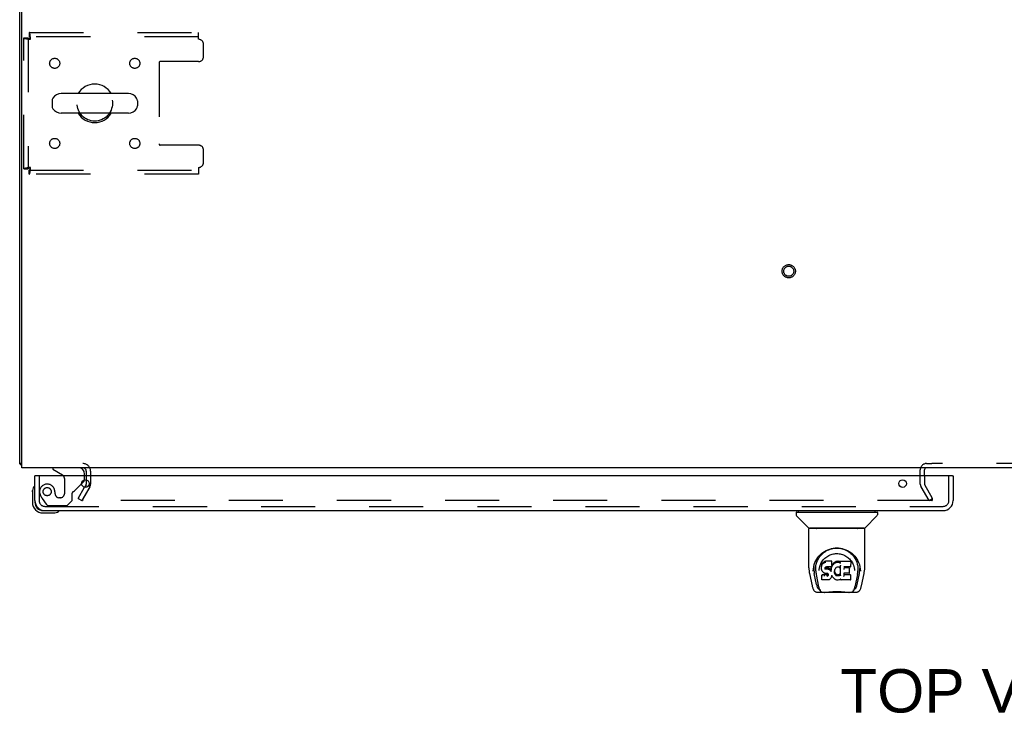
# Model space of a CAD drawing. Header units: inches. Extents: x 0 to 243, y 0 to 157.
# Tile 28 of 37: x 59 to 83, y 125 to 143. Entities that reach past the tile are written whole.
import ezdxf

# ---------------------------------------------------------------- set-up
doc = ezdxf.new("R2010")
doc.units = ezdxf.units.IN
doc.header["$LTSCALE"] = 13.357143
doc.header["$MEASUREMENT"] = 0
doc.linetypes.add('HIDDEN', pattern=[0.2, 0.1, -0.1])
doc.layers.get('0').update_dxf_attribs({"linetype": 'CONTINUOUS'})
for name, color, linetype in [('DEFAULT_2', 8, 'HIDDEN'), ('DIMENSIONS', 7, 'CONTINUOUS'), ('LEFTHAND_DOOR_ASSEMBLY', 7, 'CONTINUOUS')]:
    doc.layers.add(name, color=color, linetype=linetype)
doc.styles.get("Standard").update_dxf_attribs({"font": 'arial.ttf'})

msp = doc.modelspace()

# ---------------------------------------------------------------- linework, layer by layer
at = {"color": 7, "linetype": 'Continuous'}
for p, q in [((58.57, 131.518), (58.57, 149.406)), ((61.204, 140.759), (59.541, 140.759)), ((59.318, 140.581), (59.318, 140.454)), ((61.426, 140.581), (61.426, 140.454)), ((61.204, 140.276), (59.541, 140.276)), ((58.57, 131.622), (58.518, 131.622)), ((106.466, 131.518), (58.57, 131.518)), ((80.872, 131.314), (80.872, 131.466))]:
    msp.add_line(p, q, dxfattribs=at)
at = {"color": 3, "linetype": 'Continuous'}
for p, q in [((58.518, 131.622), (58.518, 149.351)), ((60.164, 131.433), (60.164, 131.314)), ((60.164, 131.217), (60.164, 131.113)), ((60.16, 131.097), (60.123, 131.034))]:
    msp.add_line(p, q, dxfattribs=at)
for points in [[(58.535, 131.605), (58.534, 131.606), (58.532, 131.606), (58.531, 131.607), (58.53, 131.608), (58.529, 131.608), (58.528, 131.609), (58.527, 131.61), (58.526, 131.61), (58.525, 131.611), (58.524, 131.611), (58.523, 131.612), (58.523, 131.612), (58.522, 131.613), (58.522, 131.614), (58.521, 131.614), (58.521, 131.615), (58.52, 131.615), (58.52, 131.616), (58.52, 131.616), (58.519, 131.616), (58.519, 131.617), (58.519, 131.617), (58.519, 131.618), (58.519, 131.618), (58.518, 131.619), (58.518, 131.619), (58.518, 131.62), (58.518, 131.62), (58.518, 131.621), (58.518, 131.621), (58.518, 131.622)], [(58.559, 131.59), (58.558, 131.59), (58.558, 131.591), (58.557, 131.591), (58.556, 131.592), (58.556, 131.593), (58.555, 131.593), (58.554, 131.594), (58.553, 131.595), (58.552, 131.595), (58.551, 131.596), (58.55, 131.597), (58.549, 131.598), (58.548, 131.598), (58.546, 131.599), (58.545, 131.6), (58.543, 131.601), (58.542, 131.602), (58.535, 131.605)]]:
    msp.add_lwpolyline(points, dxfattribs=at)
at = {"color": 7, "linetype": 'Continuous'}
for centre, radius, start, end in [((60.372, 140.518), 0.475, 30.5571, 149.4429), ((59.443, 140.581), 0.125, 146.8152, 180), ((59.541, 140.518), 0.241, 90, 146.8152), ((61.204, 140.518), 0.241, 33.1848, 90), ((61.301, 140.581), 0.125, 0, 33.1848), ((59.443, 140.454), 0.125, 180, 213.1848), ((59.541, 140.518), 0.241, 213.1848, 270), ((61.204, 140.518), 0.241, 270, 326.8152), ((61.301, 140.454), 0.125, 326.8152, 360), ((60.372, 140.518), 0.475, 210.5571, 329.4429), ((80.922, 131.468), 0.05, 170.026, 180), ((80.922, 131.468), 0.05, 90, 128.6886)]:
    msp.add_arc(centre, radius, start, end, dxfattribs=at)
at = {"color": 3, "linetype": 'Continuous'}
for centre, radius, start, end in [((58.685, 131.684), 0.167, 210.0035, 225), ((58.707, 131.707), 0.189, 218.2806, 222.9822), ((60.079, 131.433), 0.085, 0, 90), ((80.922, 131.468), 0.05, 128.6886, 170.026), ((60.131, 131.113), 0.033, 330, 360)]:
    msp.add_arc(centre, radius, start, end, dxfattribs=at)
at = {"layer": 'DEFAULT_2', "color": 8, "linetype": 'HIDDEN'}
for p, q in [((58.622, 138.902), (58.622, 142.134)), ((58.622, 142.134), (58.726, 142.134)), ((58.726, 142.134), (58.726, 138.902)), ((58.756, 142.268), (58.756, 142.164)), ((58.756, 142.268), (62.935, 142.268)), ((62.935, 142.164), (58.756, 142.164)), ((62.935, 142.101), (62.935, 142.268)), ((63.06, 141.674), (63.06, 141.976)), ((61.96, 141.519), (61.96, 139.516)), ((62.935, 141.549), (61.99, 141.549)), ((62.935, 139.486), (61.99, 139.486)), ((63.06, 139.06), (63.06, 139.361)), ((58.622, 138.902), (58.726, 138.902)), ((62.935, 138.935), (62.935, 138.768)), ((58.756, 138.768), (58.756, 138.872)), ((58.756, 138.872), (62.935, 138.872)), ((62.935, 138.768), (58.756, 138.768)), ((80.922, 131.622), (81.049, 131.622)), ((83.988, 131.622), (81.049, 131.622)), ((60.268, 131.433), (60.268, 131.113)), ((80.768, 131.113), (80.768, 131.468)), ((80.872, 131.466), (80.872, 131.468)), ((60.164, 131.314), (60.164, 131.217)), ((80.872, 131.314), (80.872, 131.113)), ((59.964, 130.757), (60.123, 131.034)), ((60.25, 131.045), (60.054, 130.705)), ((60.25, 131.045), (60.068, 130.73)), ((80.983, 130.705), (80.786, 131.045)), ((81.073, 130.757), (80.876, 131.097)), ((59.964, 130.757), (60.054, 130.705)), ((60.086, 130.705), (60.079, 130.706)), ((81.05, 130.705), (60.086, 130.705)), ((80.983, 130.705), (81.073, 130.757)), ((81.065, 130.77), (81.065, 130.718)), ((81.065, 130.77), (81.065, 130.718))]:
    msp.add_line(p, q, dxfattribs=at)
for points in [[(58.622, 142.134), (58.623, 142.131), (58.626, 142.129), (58.631, 142.127), (58.639, 142.124), (58.648, 142.122), (58.659, 142.12), (58.671, 142.117), (58.685, 142.115), (58.7, 142.112), (58.717, 142.11), (58.734, 142.108), (58.752, 142.105), (58.77, 142.103), (58.789, 142.101)], [(58.726, 142.134), (58.726, 142.131), (58.728, 142.129), (58.73, 142.127), (58.732, 142.124), (58.736, 142.122), (58.74, 142.12), (58.745, 142.117), (58.75, 142.115), (58.756, 142.112), (58.762, 142.11), (58.768, 142.108), (58.775, 142.105), (58.782, 142.103), (58.789, 142.101)], [(58.789, 142.101), (58.787, 142.119), (58.784, 142.138), (58.782, 142.156), (58.78, 142.173), (58.777, 142.19), (58.775, 142.205), (58.773, 142.219), (58.77, 142.231), (58.768, 142.242), (58.766, 142.251), (58.763, 142.258), (58.761, 142.263), (58.758, 142.267), (58.756, 142.268)], [(58.789, 142.101), (58.787, 142.108), (58.784, 142.115), (58.782, 142.121), (58.78, 142.128), (58.777, 142.134), (58.775, 142.14), (58.773, 142.145), (58.77, 142.15), (58.768, 142.154), (58.766, 142.157), (58.763, 142.16), (58.761, 142.162), (58.758, 142.163), (58.756, 142.164)], [(58.789, 138.935), (58.77, 138.932), (58.752, 138.93), (58.734, 138.928), (58.717, 138.925), (58.7, 138.923), (58.685, 138.921), (58.671, 138.918), (58.659, 138.916), (58.648, 138.913), (58.639, 138.911), (58.631, 138.909), (58.626, 138.906), (58.623, 138.904), (58.622, 138.902)], [(58.789, 138.935), (58.782, 138.932), (58.775, 138.93), (58.768, 138.928), (58.762, 138.925), (58.756, 138.923), (58.75, 138.921), (58.745, 138.918), (58.74, 138.916), (58.736, 138.913), (58.732, 138.911), (58.73, 138.909), (58.728, 138.906), (58.726, 138.904), (58.726, 138.902)], [(58.756, 138.768), (58.758, 138.769), (58.761, 138.772), (58.763, 138.777), (58.766, 138.784), (58.768, 138.793), (58.77, 138.804), (58.773, 138.817), (58.775, 138.831), (58.777, 138.846), (58.78, 138.862), (58.782, 138.88), (58.784, 138.897), (58.787, 138.916), (58.789, 138.935)], [(58.756, 138.872), (58.758, 138.872), (58.761, 138.873), (58.763, 138.875), (58.766, 138.878), (58.768, 138.881), (58.77, 138.885), (58.773, 138.89), (58.775, 138.895), (58.777, 138.901), (58.78, 138.907), (58.782, 138.914), (58.784, 138.921), (58.787, 138.928), (58.789, 138.935)], [(60.068, 130.73), (60.066, 130.724), (60.066, 130.722)], [(60.066, 130.722), (60.066, 130.719), (60.069, 130.713), (60.073, 130.709), (60.079, 130.706)], [(81.065, 130.718), (81.064, 130.715), (81.062, 130.711), (81.059, 130.708), (81.055, 130.706), (81.05, 130.705)], [(81.055, 130.706), (81.059, 130.708), (81.062, 130.711), (81.064, 130.715), (81.065, 130.718)], [(81.063, 130.724), (81.065, 130.72), (81.065, 130.718)], [(81.065, 130.718), (81.064, 130.72), (81.063, 130.724)]]:
    msp.add_lwpolyline(points, dxfattribs=at)
for centre, radius in [((59.383, 141.507), 0.125), ((61.362, 141.507), 0.125), ((60.372, 140.518), 0.438), ((59.383, 139.528), 0.125), ((61.362, 139.528), 0.125), ((77.518, 136.372), 0.164), ((77.518, 136.372), 0.124)]:
    msp.add_circle(centre, radius, dxfattribs=at)
for centre, radius, start, end in [((62.935, 141.976), 0.125, 0, 90), ((62.935, 141.674), 0.125, 270, 360), ((61.99, 141.519), 0.03, 90, 180), ((61.99, 139.516), 0.03, 180, 270), ((62.935, 139.361), 0.125, 0, 90), ((62.935, 139.06), 0.125, 270, 360), ((60.079, 131.433), 0.189, 0, 90), ((80.922, 131.468), 0.154, 90, 180), ((60.131, 131.113), 0.137, 330, 360), ((80.905, 131.113), 0.137, 180, 210), ((80.905, 131.113), 0.033, 180, 210)]:
    msp.add_arc(centre, radius, start, end, dxfattribs=at)
at = {"layer": 'LEFTHAND_DOOR_ASSEMBLY', "color": 7, "linetype": 'Continuous'}
for p, q in [((59.335, 131.518), (59.335, 131.479)), ((59.335, 131.479), (59.573, 131.341)), ((60.122, 131.314), (60.122, 131.361)), ((58.913, 131.314), (58.893, 131.314)), ((60.049, 131.124), (60.093, 131.167)), ((81.561, 131.314), (81.581, 131.314)), ((58.833, 130.919), (58.836, 130.957)), ((58.833, 130.919), (58.833, 130.663)), ((58.893, 130.706), (58.893, 130.663)), ((59.096, 130.46), (59.14, 130.46)), ((59.096, 130.4), (59.352, 130.4)), ((77.702, 130.412), (77.702, 130.358)), ((77.71, 130.42), (79.702, 130.42)), ((77.761, 130.42), (77.761, 130.46)), ((79.65, 130.42), (79.65, 130.46)), ((79.71, 130.412), (79.71, 130.358)), ((78.008, 130.035), (77.713, 130.33)), ((79.403, 130.035), (79.698, 130.33)), ((78.017, 129.047), (78.017, 130.011)), ((79.387, 130.019), (78.024, 130.019)), ((79.382, 130.027), (78.029, 130.027)), ((78.088, 130.022), (78.088, 130.021)), ((78.091, 130.027), (78.089, 130.023)), ((78.089, 130.023), (78.089, 130.023)), ((79.323, 130.023), (79.32, 130.027)), ((79.323, 130.023), (79.323, 130.023)), ((79.324, 130.021), (79.323, 130.021)), ((79.395, 129.047), (79.395, 130.011)), ((78.36, 129.171), (78.345, 129.15)), ((78.37, 129.181), (78.36, 129.171)), ((78.36, 129.136), (78.36, 129.171)), ((78.381, 129.189), (78.37, 129.181)), ((78.37, 129.145), (78.37, 129.181)), ((78.404, 129.199), (78.381, 129.189)), ((78.381, 129.152), (78.381, 129.189)), ((78.429, 129.207), (78.404, 129.199)), ((78.404, 129.163), (78.404, 129.199)), ((78.582, 129.207), (78.429, 129.207)), ((78.43, 129.171), (78.429, 129.207)), ((78.43, 129.171), (78.43, 129.169)), ((78.584, 129.153), (78.582, 129.207)), ((78.582, 129.173), (78.582, 129.207)), ((78.641, 129.174), (78.624, 129.158)), ((78.661, 129.188), (78.641, 129.174)), ((78.642, 129.138), (78.641, 129.174)), ((78.684, 129.198), (78.661, 129.188)), ((78.661, 129.152), (78.661, 129.188)), ((78.707, 129.204), (78.684, 129.198)), ((78.684, 129.162), (78.684, 129.198)), ((78.731, 129.206), (78.707, 129.204)), ((78.707, 129.167), (78.707, 129.204)), ((78.731, 129.206), (78.755, 129.206)), ((78.731, 129.169), (78.731, 129.206)), ((78.731, 129.168), (78.731, 129.169)), ((78.754, 129.167), (78.755, 129.169)), ((78.768, 129.204), (78.755, 129.206)), ((78.755, 129.169), (78.755, 129.206)), ((78.767, 129.167), (78.768, 129.204)), ((78.78, 129.199), (78.768, 129.204)), ((78.792, 129.191), (78.78, 129.199)), ((78.78, 129.163), (78.78, 129.199)), ((79.041, 129.205), (78.792, 129.205)), ((78.793, 129.171), (78.792, 129.205)), ((78.793, 129.156), (78.793, 129.169)), ((79.055, 129.08), (79.057, 129.189)), ((78.124, 128.963), (78.127, 129.02)), ((78.124, 128.964), (78.124, 128.963)), ((78.127, 129.02), (78.136, 129.074)), ((78.138, 129.081), (78.137, 129.026)), ((78.185, 128.973), (78.187, 128.948)), ((78.27, 128.977), (78.27, 128.976)), ((78.33, 129.1), (78.329, 129.075)), ((78.329, 129.041), (78.329, 129.075)), ((78.329, 129.041), (78.329, 129.041)), ((78.33, 129.016), (78.329, 129.041)), ((78.335, 129.125), (78.33, 129.1)), ((78.331, 129.065), (78.33, 129.1)), ((78.33, 129.016), (78.331, 129.016)), ((78.335, 128.991), (78.331, 129.016)), ((78.345, 129.15), (78.335, 129.125)), ((78.336, 129.09), (78.335, 129.125)), ((78.344, 128.967), (78.335, 128.991)), ((78.335, 128.991), (78.335, 128.991)), ((78.358, 128.946), (78.344, 128.967)), ((78.344, 128.967), (78.344, 128.967)), ((78.345, 129.114), (78.345, 129.15)), ((78.376, 128.928), (78.358, 128.946)), ((78.358, 128.946), (78.358, 128.946)), ((78.397, 128.914), (78.376, 128.928)), ((78.376, 128.928), (78.376, 128.928)), ((78.419, 129.043), (78.418, 129.029)), ((78.421, 129.056), (78.419, 129.043)), ((78.419, 129.023), (78.419, 129.041)), ((78.42, 129.018), (78.421, 129.053)), ((78.423, 129.06), (78.421, 129.056)), ((78.423, 129.049), (78.421, 129.053)), ((78.426, 129.062), (78.423, 129.06)), ((78.427, 129.046), (78.423, 129.049)), ((78.423, 129.013), (78.423, 129.049)), ((78.437, 129.065), (78.426, 129.062)), ((78.439, 129.043), (78.427, 129.046)), ((78.427, 129.01), (78.427, 129.046)), ((78.451, 129.067), (78.437, 129.065)), ((78.438, 129.006), (78.439, 129.043)), ((78.438, 129.005), (78.438, 129.006)), ((78.462, 129.044), (78.439, 129.043)), ((78.45, 129.067), (78.451, 129.067)), ((78.563, 129.067), (78.451, 129.067)), ((78.487, 129.042), (78.462, 129.044)), ((78.462, 129.007), (78.462, 129.044)), ((78.462, 129.006), (78.462, 129.007)), ((78.486, 129.004), (78.487, 129.006)), ((78.512, 129.037), (78.487, 129.042)), ((78.487, 129.006), (78.487, 129.042)), ((78.511, 129), (78.512, 129.037)), ((78.524, 129.031), (78.512, 129.037)), ((78.535, 129.023), (78.524, 129.031)), ((78.524, 128.995), (78.524, 129.031)), ((78.553, 129.005), (78.535, 129.023)), ((78.535, 128.987), (78.535, 129.023)), ((78.563, 128.991), (78.553, 129.005)), ((78.553, 128.969), (78.553, 129.005)), ((78.574, 129.067), (78.563, 129.067)), ((78.563, 129.067), (78.563, 129.067)), ((78.566, 129.033), (78.563, 128.991)), ((78.563, 128.954), (78.563, 128.991)), ((78.565, 128.947), (78.564, 128.948)), ((78.57, 129.056), (78.566, 129.033)), ((78.567, 128.998), (78.566, 129.033)), ((78.573, 129.067), (78.57, 129.056)), ((78.571, 129.021), (78.57, 129.056)), ((78.575, 129.068), (78.574, 129.068)), ((78.58, 129.08), (78.576, 129.068)), ((78.577, 129.043), (78.576, 129.069)), ((78.579, 129.079), (78.578, 129.079)), ((78.582, 129.094), (78.58, 129.08)), ((78.58, 129.08), (78.58, 129.08)), ((78.585, 129.1), (78.581, 129.091)), ((78.583, 129.118), (78.582, 129.094)), ((78.582, 129.094), (78.582, 129.094)), ((78.583, 129.118), (78.584, 129.153)), ((78.596, 129.121), (78.585, 129.1)), ((78.585, 129.065), (78.585, 129.1)), ((78.609, 129.14), (78.596, 129.121)), ((78.596, 129.085), (78.596, 129.121)), ((78.624, 129.158), (78.609, 129.14)), ((78.61, 129.104), (78.609, 129.14)), ((78.625, 129.122), (78.624, 129.158)), ((78.648, 128.968), (78.647, 128.942)), ((78.652, 128.994), (78.648, 128.968)), ((78.649, 128.964), (78.648, 128.968)), ((78.648, 128.929), (78.649, 128.964)), ((78.651, 128.952), (78.649, 128.964)), ((78.651, 128.993), (78.65, 128.993)), ((78.661, 128.928), (78.651, 128.952)), ((78.651, 128.917), (78.651, 128.952)), ((78.655, 129.005), (78.652, 128.994)), ((78.661, 129.016), (78.655, 129.005)), ((78.66, 128.893), (78.661, 128.928)), ((78.675, 129.038), (78.661, 129.016)), ((78.673, 128.906), (78.661, 128.928)), ((78.682, 129.047), (78.675, 129.038)), ((78.691, 129.053), (78.682, 129.047)), ((78.715, 129.062), (78.691, 129.053)), ((78.725, 129.065), (78.715, 129.062)), ((78.736, 129.065), (78.725, 129.065)), ((78.748, 129.062), (78.736, 129.065)), ((78.76, 129.058), (78.748, 129.062)), ((78.76, 129.058), (78.762, 129.057)), ((78.762, 129.057), (78.764, 129.057)), ((78.794, 129.105), (78.778, 129.066)), ((78.778, 129.065), (78.778, 129.066)), ((78.795, 129.107), (78.794, 129.107)), ((78.794, 129.107), (78.794, 129.106)), ((78.794, 129.106), (78.794, 129.106)), ((78.794, 129.106), (78.794, 129.106)), ((78.798, 128.853), (78.794, 129.105)), ((78.796, 129.112), (78.795, 129.111)), ((78.795, 129.111), (78.795, 129.109)), ((78.795, 129.109), (78.795, 129.108)), ((78.795, 129.108), (78.795, 129.107)), ((78.795, 129.107), (78.795, 129.107)), ((78.796, 129.113), (78.796, 129.112)), ((79.041, 129.066), (78.883, 129.066)), ((78.884, 129.066), (78.883, 129.008)), ((79.01, 129.043), (78.883, 129.043)), ((79.021, 128.922), (79.023, 129.029)), ((79.041, 129.066), (79.042, 129.066)), ((79.042, 129.066), (79.044, 129.067)), ((79.055, 129.079), (79.055, 129.08)), ((79.139, 129.007), (79.141, 128.977)), ((79.141, 128.976), (79.141, 128.977)), ((79.262, 129.125), (79.275, 129.074)), ((79.274, 129.081), (79.274, 129.026)), ((79.287, 128.963), (79.287, 128.964)), ((78.032, 128.904), (78.097, 128.598)), ((78.205, 128.63), (78.149, 128.907)), ((78.195, 128.883), (78.257, 128.579)), ((78.343, 128.874), (78.335, 128.866)), ((78.337, 128.753), (78.335, 128.866)), ((78.337, 128.83), (78.337, 128.83)), ((78.338, 128.752), (78.339, 128.752)), ((78.344, 128.746), (78.338, 128.752)), ((78.405, 128.875), (78.343, 128.874)), ((78.343, 128.838), (78.343, 128.874)), ((78.49, 128.746), (78.344, 128.746)), ((78.344, 128.746), (78.344, 128.746)), ((78.41, 128.91), (78.397, 128.914)), ((78.397, 128.914), (78.397, 128.914)), ((78.465, 128.875), (78.405, 128.875)), ((78.405, 128.838), (78.405, 128.875)), ((78.405, 128.838), (78.405, 128.837)), ((78.423, 128.907), (78.41, 128.91)), ((78.47, 128.907), (78.423, 128.907)), ((78.479, 128.876), (78.465, 128.875)), ((78.465, 128.838), (78.465, 128.875)), ((78.465, 128.838), (78.465, 128.837)), ((78.477, 128.906), (78.47, 128.907)), ((78.47, 128.907), (78.47, 128.907)), ((78.482, 128.904), (78.477, 128.906)), ((78.483, 128.879), (78.479, 128.876)), ((78.479, 128.84), (78.479, 128.876)), ((78.487, 128.901), (78.482, 128.905)), ((78.488, 128.883), (78.483, 128.879)), ((78.484, 128.843), (78.483, 128.879)), ((78.491, 128.896), (78.487, 128.901)), ((78.493, 128.891), (78.488, 128.883)), ((78.488, 128.847), (78.488, 128.883)), ((78.503, 128.748), (78.49, 128.746)), ((78.497, 128.884), (78.491, 128.896)), ((78.492, 128.896), (78.492, 128.896)), ((78.497, 128.859), (78.496, 128.885)), ((78.499, 128.871), (78.497, 128.884)), ((78.498, 128.884), (78.499, 128.884)), ((78.499, 128.865), (78.498, 128.875)), ((78.515, 128.752), (78.503, 128.748)), ((78.535, 128.766), (78.515, 128.752)), ((78.515, 128.752), (78.515, 128.752)), ((78.553, 128.783), (78.535, 128.766)), ((78.535, 128.766), (78.535, 128.766)), ((78.56, 128.794), (78.553, 128.783)), ((78.553, 128.783), (78.553, 128.783)), ((78.566, 128.805), (78.56, 128.794)), ((78.56, 128.794), (78.56, 128.794)), ((78.575, 128.828), (78.566, 128.805)), ((78.566, 128.805), (78.566, 128.805)), ((78.582, 128.851), (78.575, 128.828)), ((78.575, 128.828), (78.575, 128.828)), ((78.582, 128.862), (78.582, 128.863)), ((78.582, 128.863), (78.582, 128.863)), ((78.582, 128.861), (78.582, 128.862)), ((78.582, 128.862), (78.582, 128.862)), ((78.582, 128.861), (78.582, 128.861)), ((78.583, 128.859), (78.582, 128.852)), ((78.582, 128.852), (78.582, 128.851)), ((78.603, 128.824), (78.583, 128.859)), ((78.616, 128.805), (78.603, 128.824)), ((78.603, 128.824), (78.603, 128.824)), ((78.631, 128.788), (78.616, 128.805)), ((78.616, 128.805), (78.616, 128.805)), ((78.648, 128.773), (78.631, 128.788)), ((78.631, 128.788), (78.631, 128.788)), ((78.667, 128.759), (78.648, 128.773)), ((78.648, 128.773), (78.648, 128.773)), ((78.677, 128.754), (78.667, 128.759)), ((78.667, 128.759), (78.667, 128.759)), ((78.681, 128.896), (78.673, 128.906)), ((78.673, 128.87), (78.673, 128.906)), ((78.688, 128.75), (78.677, 128.754)), ((78.677, 128.754), (78.677, 128.754)), ((78.691, 128.888), (78.681, 128.896)), ((78.681, 128.861), (78.681, 128.896)), ((78.71, 128.744), (78.688, 128.75)), ((78.69, 128.852), (78.691, 128.888)), ((78.701, 128.881), (78.691, 128.888)), ((78.7, 128.845), (78.701, 128.881)), ((78.712, 128.877), (78.701, 128.881)), ((78.733, 128.742), (78.71, 128.744)), ((78.724, 128.875), (78.712, 128.877)), ((78.712, 128.84), (78.712, 128.877)), ((78.724, 128.875), (78.736, 128.874)), ((78.724, 128.838), (78.724, 128.875)), ((78.724, 128.836), (78.724, 128.838)), ((78.756, 128.745), (78.733, 128.742)), ((78.733, 128.742), (78.733, 128.742)), ((78.748, 128.876), (78.736, 128.874)), ((78.736, 128.837), (78.736, 128.874)), ((78.737, 128.836), (78.736, 128.837)), ((78.76, 128.88), (78.748, 128.876)), ((78.749, 128.839), (78.748, 128.876)), ((78.778, 128.752), (78.756, 128.745)), ((78.772, 128.885), (78.76, 128.88)), ((78.761, 128.843), (78.76, 128.88)), ((78.782, 128.892), (78.772, 128.885)), ((78.772, 128.848), (78.772, 128.885)), ((78.797, 128.763), (78.778, 128.752)), ((78.778, 128.752), (78.778, 128.752)), ((78.783, 128.856), (78.782, 128.892)), ((78.802, 128.763), (78.797, 128.763)), ((78.8, 128.845), (78.8, 128.846)), ((78.802, 128.754), (78.802, 128.763)), ((78.805, 128.748), (78.807, 128.747)), ((79.042, 128.746), (78.811, 128.746)), ((78.882, 128.911), (78.881, 128.836)), ((79.01, 128.911), (78.882, 128.911)), ((79.042, 128.871), (78.882, 128.871)), ((79.01, 128.911), (79.012, 128.911)), ((79.021, 128.92), (79.021, 128.922)), ((79.044, 128.746), (79.046, 128.747)), ((79.046, 128.747), (79.047, 128.748)), ((79.05, 128.754), (79.052, 128.861)), ((79.05, 128.752), (79.05, 128.754)), ((79.215, 128.88), (79.154, 128.579)), ((79.206, 128.63), (79.263, 128.907)), ((79.314, 128.598), (79.379, 128.904)), ((78.204, 128.446), (78.217, 128.444)), ((78.217, 128.444), (78.221, 128.444)), ((78.221, 128.444), (78.435, 128.444)), ((78.264, 128.523), (78.271, 128.523)), ((78.275, 128.511), (78.274, 128.514)), ((78.976, 128.444), (79.19, 128.444)), ((79.136, 128.511), (79.138, 128.514)), ((79.14, 128.523), (79.147, 128.523)), ((79.19, 128.444), (79.193, 128.444)), ((79.193, 128.444), (79.206, 128.445)), ((78.999, 128.437), (78.412, 128.437))]:
    msp.add_line(p, q, dxfattribs=at)
at = {"layer": 'LEFTHAND_DOOR_ASSEMBLY', "color": 8, "linetype": 'HIDDEN'}
for p, q in [((59.965, 131.518), (59.335, 131.518)), ((58.997, 131.314), (58.997, 130.706)), ((59.623, 131.254), (59.623, 130.875)), ((59.874, 130.948), (60.049, 131.124)), ((60.122, 131.238), (60.122, 131.314)), ((81.477, 130.706), (81.477, 131.314)), ((59.394, 130.875), (59.394, 130.863)), ((59.815, 130.711), (59.815, 130.89)), ((59.072, 130.762), (59.173, 130.618)), ((59.525, 130.777), (59.492, 130.777)), ((59.689, 130.585), (59.815, 130.711)), ((59.14, 130.564), (81.334, 130.564)), ((59.238, 130.585), (59.689, 130.585))]:
    msp.add_line(p, q, dxfattribs=at)
at = {"layer": 'LEFTHAND_DOOR_ASSEMBLY', "color": 3, "linetype": 'Continuous'}
for p, q in [((58.893, 130.706), (58.893, 131.314)), ((81.561, 131.314), (58.913, 131.314)), ((81.581, 131.314), (81.581, 130.706)), ((59.14, 130.46), (81.334, 130.46))]:
    msp.add_line(p, q, dxfattribs=at)
at = {"layer": 'LEFTHAND_DOOR_ASSEMBLY', "color": 7, "linetype": 'Continuous'}
for points in [[(78.088, 130.021), (78.087, 130.021), (78.087, 130.02), (78.086, 130.019), (78.086, 130.019), (78.087, 130.019)], [(78.089, 130.023), (78.088, 130.022), (78.088, 130.021)], [(79.323, 130.021), (79.323, 130.022), (79.323, 130.023)], [(79.325, 130.019), (79.325, 130.019), (79.325, 130.019), (79.325, 130.02), (79.324, 130.021), (79.323, 130.021)], [(78.136, 129.074), (78.149, 129.125), (78.166, 129.173), (78.186, 129.218), (78.209, 129.259), (78.235, 129.298), (78.263, 129.334), (78.294, 129.367), (78.327, 129.398), (78.363, 129.426), (78.402, 129.452), (78.443, 129.475), (78.485, 129.494), (78.529, 129.51), (78.573, 129.523), (78.617, 129.531), (78.662, 129.536), (78.706, 129.538), (78.75, 129.536), (78.794, 129.531), (78.838, 129.522), (78.883, 129.51), (78.926, 129.494), (78.969, 129.475), (79.009, 129.452), (79.048, 129.426), (79.084, 129.398), (79.118, 129.367), (79.148, 129.333), (79.176, 129.298), (79.202, 129.259), (79.225, 129.218), (79.245, 129.173), (79.262, 129.125)], [(78.298, 129.336), (78.325, 129.367), (78.354, 129.395), (78.383, 129.42), (78.414, 129.443), (78.445, 129.462), (78.477, 129.479), (78.509, 129.493), (78.541, 129.505), (78.574, 129.515), (78.607, 129.522), (78.639, 129.528), (78.672, 129.531), (78.704, 129.532), (78.737, 129.531), (78.769, 129.528), (78.802, 129.523), (78.834, 129.516), (78.867, 129.506), (78.899, 129.495), (78.931, 129.481), (78.963, 129.464), (78.994, 129.445), (79.025, 129.423), (79.054, 129.398), (79.083, 129.371), (79.11, 129.34), (79.136, 129.306), (79.159, 129.268), (79.18, 129.228), (79.198, 129.184), (79.211, 129.139), (79.221, 129.093), (79.226, 129.046)], [(78.185, 128.973), (78.184, 128.997), (78.185, 129.044), (78.19, 129.091), (78.199, 129.137), (78.213, 129.182), (78.23, 129.225), (78.25, 129.265), (78.273, 129.302), (78.298, 129.336)], [(78.278, 129.044), (78.286, 129.079), (78.296, 129.111), (78.308, 129.141), (78.322, 129.169), (78.337, 129.195), (78.354, 129.219), (78.372, 129.242), (78.392, 129.264), (78.413, 129.284), (78.436, 129.303), (78.459, 129.321), (78.485, 129.337), (78.511, 129.351), (78.538, 129.363), (78.565, 129.374), (78.594, 129.382), (78.622, 129.389), (78.649, 129.393), (78.677, 129.396), (78.705, 129.397), (78.733, 129.396), (78.761, 129.394), (78.789, 129.389), (78.817, 129.383), (78.845, 129.374), (78.873, 129.364), (78.9, 129.351), (78.926, 129.337), (78.951, 129.321), (78.975, 129.304), (78.998, 129.285), (79.019, 129.264), (79.039, 129.243), (79.057, 129.219), (79.074, 129.195), (79.089, 129.169), (79.103, 129.141), (79.115, 129.111), (79.125, 129.079), (79.134, 129.044), (79.139, 129.007)], [(78.581, 129.171), (78.581, 129.17), (78.581, 129.17), (78.581, 129.17), (78.58, 129.17), (78.58, 129.169), (78.58, 129.169)], [(78.795, 129.167), (78.795, 129.167), (78.794, 129.168), (78.794, 129.168), (78.794, 129.168), (78.794, 129.168), (78.793, 129.169)], [(78.017, 129.047), (78.017, 129.014), (78.021, 128.974), (78.026, 128.934), (78.032, 128.904)], [(78.137, 129.026), (78.138, 128.992), (78.142, 128.948), (78.149, 128.907)], [(78.187, 128.948), (78.188, 128.928), (78.192, 128.904), (78.195, 128.883)], [(78.27, 128.977), (78.272, 129.007), (78.278, 129.044)], [(78.329, 129.041), (78.329, 129.04), (78.33, 129.04), (78.33, 129.04), (78.33, 129.039), (78.331, 129.039), (78.331, 129.039)], [(78.331, 129.065), (78.331, 129.065), (78.331, 129.065), (78.331, 129.064), (78.332, 129.064), (78.332, 129.064), (78.333, 129.064)], [(78.331, 129.016), (78.331, 129.016), (78.331, 129.015), (78.331, 129.015), (78.331, 129.015), (78.332, 129.015), (78.332, 129.015)], [(78.335, 128.991), (78.335, 128.991), (78.336, 128.99), (78.336, 128.99), (78.336, 128.99), (78.337, 128.99)], [(78.336, 129.09), (78.336, 129.09), (78.336, 129.089), (78.336, 129.089), (78.337, 129.089), (78.337, 129.089), (78.338, 129.089)], [(78.344, 128.967), (78.345, 128.967), (78.345, 128.967), (78.346, 128.967), (78.346, 128.967)], [(78.345, 129.114), (78.346, 129.114), (78.346, 129.113), (78.346, 129.113), (78.346, 129.113), (78.347, 129.113), (78.347, 129.113)], [(78.358, 128.946), (78.358, 128.946), (78.359, 128.946), (78.359, 128.946), (78.359, 128.946), (78.36, 128.946)], [(78.36, 129.135), (78.36, 129.135), (78.36, 129.135), (78.361, 129.135), (78.361, 129.134), (78.361, 129.134), (78.362, 129.134)], [(78.37, 129.145), (78.37, 129.144), (78.37, 129.144), (78.37, 129.144), (78.371, 129.144), (78.371, 129.144), (78.371, 129.143)], [(78.376, 128.928), (78.376, 128.928), (78.376, 128.928), (78.377, 128.928), (78.377, 128.928)], [(78.381, 129.152), (78.381, 129.152), (78.381, 129.152), (78.381, 129.151), (78.381, 129.151), (78.382, 129.151), (78.382, 129.151)], [(78.404, 129.163), (78.404, 129.162), (78.404, 129.162), (78.404, 129.162), (78.404, 129.162), (78.405, 129.161), (78.405, 129.161)], [(78.416, 129.028), (78.417, 129.028), (78.417, 129.028), (78.418, 129.028), (78.418, 129.028), (78.418, 129.029), (78.418, 129.029)], [(78.417, 129.042), (78.418, 129.042), (78.418, 129.042), (78.419, 129.042), (78.419, 129.042), (78.419, 129.043), (78.419, 129.043)], [(78.417, 129.021), (78.417, 129.021), (78.418, 129.021), (78.418, 129.022), (78.418, 129.022), (78.418, 129.022), (78.419, 129.022)], [(78.418, 129.016), (78.419, 129.016), (78.419, 129.016), (78.419, 129.016), (78.42, 129.017), (78.42, 129.017), (78.42, 129.017)], [(78.419, 129.055), (78.42, 129.055), (78.42, 129.055), (78.421, 129.056), (78.421, 129.056), (78.421, 129.056)], [(78.421, 129.06), (78.422, 129.059), (78.422, 129.059), (78.423, 129.06), (78.423, 129.06)], [(78.422, 129.012), (78.422, 129.012), (78.422, 129.012), (78.422, 129.012), (78.422, 129.012), (78.423, 129.012), (78.423, 129.013)], [(78.425, 129.062), (78.425, 129.062), (78.425, 129.062), (78.425, 129.062), (78.426, 129.062)], [(78.426, 129.008), (78.426, 129.008), (78.426, 129.009), (78.426, 129.009), (78.426, 129.009), (78.427, 129.009), (78.427, 129.01)], [(78.437, 129.066), (78.437, 129.066), (78.437, 129.066), (78.437, 129.065)], [(78.511, 128.999), (78.511, 128.999), (78.511, 128.999), (78.511, 129), (78.511, 129), (78.511, 129), (78.511, 129)], [(78.523, 128.993), (78.523, 128.994), (78.523, 128.994), (78.524, 128.994), (78.524, 128.994), (78.524, 128.994), (78.524, 128.995)], [(78.534, 128.986), (78.534, 128.986), (78.534, 128.986), (78.534, 128.986), (78.534, 128.987), (78.535, 128.987), (78.535, 128.987)], [(78.551, 128.968), (78.552, 128.968), (78.552, 128.968), (78.552, 128.968), (78.553, 128.969), (78.553, 128.969), (78.553, 128.969)], [(78.564, 128.948), (78.564, 128.95), (78.564, 128.951), (78.563, 128.952), (78.563, 128.953)], [(78.569, 128.997), (78.568, 128.997), (78.568, 128.997), (78.568, 128.997), (78.567, 128.998), (78.567, 128.998), (78.567, 128.998)], [(78.573, 129.019), (78.572, 129.019), (78.572, 129.02), (78.571, 129.02), (78.571, 129.02), (78.571, 129.02), (78.571, 129.021)], [(78.575, 129.068), (78.575, 129.068), (78.575, 129.068), (78.575, 129.068)], [(78.576, 129.068), (78.576, 129.068), (78.576, 129.068), (78.575, 129.068)], [(78.579, 129.042), (78.578, 129.042), (78.578, 129.042), (78.577, 129.042), (78.577, 129.042), (78.577, 129.043), (78.577, 129.043)], [(78.58, 129.08), (78.58, 129.079), (78.58, 129.079), (78.579, 129.079), (78.579, 129.079)], [(78.582, 129.094), (78.582, 129.094), (78.581, 129.093), (78.581, 129.093), (78.581, 129.093), (78.58, 129.093), (78.58, 129.093)], [(78.583, 129.118), (78.583, 129.118), (78.583, 129.118), (78.582, 129.117), (78.582, 129.117), (78.582, 129.117), (78.581, 129.117)], [(78.587, 129.063), (78.587, 129.063), (78.586, 129.063), (78.586, 129.064), (78.586, 129.064), (78.585, 129.064), (78.585, 129.065)], [(78.598, 129.084), (78.598, 129.084), (78.597, 129.084), (78.597, 129.084), (78.597, 129.084), (78.596, 129.085), (78.596, 129.085)], [(78.611, 129.103), (78.611, 129.103), (78.611, 129.103), (78.61, 129.103), (78.61, 129.103), (78.61, 129.104), (78.61, 129.104)], [(78.626, 129.12), (78.626, 129.12), (78.626, 129.121), (78.625, 129.121), (78.625, 129.121), (78.625, 129.121), (78.625, 129.122)], [(78.643, 129.136), (78.643, 129.137), (78.642, 129.137), (78.642, 129.137), (78.642, 129.137), (78.642, 129.138), (78.642, 129.138)], [(78.647, 128.942), (78.647, 128.941), (78.647, 128.941), (78.647, 128.941), (78.646, 128.941), (78.646, 128.941), (78.645, 128.94)], [(78.648, 128.968), (78.648, 128.968), (78.648, 128.967), (78.648, 128.967), (78.647, 128.967), (78.647, 128.967), (78.646, 128.967)], [(78.648, 128.929), (78.648, 128.929), (78.648, 128.929), (78.648, 128.928), (78.647, 128.928), (78.647, 128.928), (78.646, 128.928)], [(78.652, 128.994), (78.652, 128.993), (78.651, 128.993), (78.651, 128.993), (78.651, 128.993)], [(78.655, 129.005), (78.655, 129.005), (78.655, 129.004), (78.655, 129.004), (78.654, 129.004), (78.654, 129.004)], [(78.661, 129.016), (78.661, 129.015), (78.66, 129.015), (78.66, 129.015), (78.659, 129.015)], [(78.662, 129.15), (78.662, 129.151), (78.662, 129.151), (78.662, 129.151), (78.662, 129.151), (78.661, 129.152), (78.661, 129.152)], [(78.675, 129.038), (78.675, 129.038), (78.675, 129.038), (78.674, 129.037), (78.674, 129.037), (78.673, 129.038)], [(78.682, 129.047), (78.682, 129.047), (78.682, 129.046), (78.681, 129.047), (78.681, 129.047)], [(78.684, 129.16), (78.684, 129.16), (78.684, 129.161), (78.684, 129.161), (78.684, 129.161), (78.684, 129.161), (78.684, 129.162)], [(78.691, 129.053), (78.691, 129.053), (78.69, 129.053), (78.69, 129.053)], [(78.708, 129.166), (78.707, 129.166), (78.707, 129.166), (78.707, 129.166), (78.707, 129.166), (78.707, 129.167), (78.707, 129.167)], [(78.715, 129.062), (78.714, 129.062), (78.714, 129.063), (78.714, 129.063)], [(78.725, 129.065), (78.725, 129.065), (78.725, 129.065), (78.725, 129.066)], [(78.736, 129.065), (78.736, 129.065), (78.737, 129.065), (78.737, 129.066)], [(78.748, 129.062), (78.748, 129.062), (78.748, 129.063), (78.749, 129.063)], [(78.76, 129.058), (78.76, 129.058), (78.76, 129.058), (78.76, 129.058)], [(78.764, 129.057), (78.766, 129.057), (78.768, 129.057), (78.77, 129.058), (78.772, 129.059), (78.774, 129.06)], [(78.767, 129.165), (78.767, 129.166), (78.767, 129.166), (78.767, 129.166), (78.767, 129.166), (78.767, 129.167), (78.767, 129.167)], [(78.774, 129.06), (78.776, 129.062), (78.777, 129.063), (78.778, 129.065)], [(78.779, 129.161), (78.779, 129.162), (78.78, 129.162), (78.78, 129.162), (78.78, 129.162), (78.78, 129.162), (78.78, 129.163)], [(78.795, 129.151), (78.795, 129.151), (78.795, 129.152), (78.794, 129.152), (78.794, 129.153), (78.794, 129.154), (78.794, 129.154)], [(78.794, 129.106), (78.794, 129.106), (78.794, 129.106)], [(78.794, 129.106), (78.794, 129.105), (78.794, 129.105), (78.794, 129.105)], [(78.881, 129.005), (78.881, 129.005), (78.881, 129.005), (78.882, 129.005), (78.882, 129.006), (78.882, 129.006), (78.882, 129.006)], [(78.882, 129.067), (78.882, 129.067), (78.882, 129.067), (78.883, 129.067), (78.883, 129.066), (78.883, 129.066), (78.883, 129.066)], [(79.044, 129.067), (79.047, 129.068), (79.049, 129.069), (79.05, 129.07), (79.052, 129.072), (79.053, 129.074)], [(79.053, 129.074), (79.054, 129.076), (79.055, 129.079)], [(79.215, 128.88), (79.216, 128.883), (79.217, 128.886), (79.217, 128.889), (79.218, 128.892), (79.218, 128.894), (79.219, 128.897), (79.219, 128.9), (79.22, 128.904), (79.22, 128.907), (79.221, 128.91), (79.221, 128.913), (79.221, 128.917), (79.222, 128.92), (79.222, 128.924), (79.223, 128.928), (79.223, 128.931), (79.223, 128.935), (79.224, 128.939), (79.224, 128.943), (79.224, 128.947), (79.226, 128.973)], [(79.226, 129.046), (79.227, 128.998), (79.226, 128.973)], [(79.263, 128.907), (79.269, 128.947), (79.273, 128.991), (79.274, 129.026)], [(79.275, 129.074), (79.284, 129.02), (79.287, 128.963)], [(79.379, 128.904), (79.385, 128.934), (79.391, 128.974), (79.394, 129.014), (79.395, 129.047)], [(78.336, 128.831), (78.336, 128.83), (78.336, 128.83), (78.336, 128.83), (78.337, 128.83), (78.337, 128.83)], [(78.337, 128.753), (78.337, 128.753), (78.338, 128.752), (78.338, 128.752)], [(78.337, 128.753), (78.337, 128.753), (78.337, 128.753)], [(78.343, 128.838), (78.343, 128.837), (78.343, 128.837), (78.343, 128.837), (78.344, 128.837), (78.344, 128.836), (78.344, 128.836)], [(78.344, 128.746), (78.344, 128.746), (78.344, 128.746), (78.344, 128.746), (78.345, 128.746), (78.345, 128.746), (78.345, 128.747)], [(78.397, 128.914), (78.398, 128.914), (78.398, 128.914), (78.398, 128.914)], [(78.41, 128.91), (78.41, 128.91), (78.41, 128.91), (78.41, 128.91)], [(78.423, 128.907), (78.423, 128.907), (78.423, 128.908), (78.423, 128.908)], [(78.477, 128.906), (78.477, 128.906), (78.477, 128.906), (78.477, 128.907)], [(78.479, 128.84), (78.479, 128.839), (78.479, 128.839), (78.479, 128.839), (78.479, 128.839), (78.479, 128.838), (78.48, 128.838)], [(78.482, 128.904), (78.482, 128.904), (78.483, 128.905), (78.483, 128.905)], [(78.484, 128.842), (78.484, 128.842), (78.484, 128.842), (78.484, 128.842), (78.484, 128.841), (78.485, 128.841), (78.485, 128.841)], [(78.487, 128.901), (78.487, 128.901), (78.487, 128.901), (78.488, 128.901), (78.488, 128.901)], [(78.488, 128.847), (78.488, 128.847), (78.489, 128.847), (78.489, 128.846), (78.489, 128.846), (78.489, 128.846), (78.49, 128.846)], [(78.49, 128.746), (78.49, 128.746), (78.49, 128.746), (78.49, 128.746), (78.49, 128.746), (78.49, 128.746), (78.49, 128.747)], [(78.491, 128.896), (78.491, 128.896), (78.491, 128.896), (78.492, 128.896)], [(78.497, 128.884), (78.497, 128.884), (78.497, 128.884), (78.497, 128.884), (78.498, 128.884)], [(78.497, 128.859), (78.497, 128.858), (78.497, 128.858), (78.497, 128.858), (78.498, 128.858), (78.498, 128.857), (78.498, 128.857)], [(78.499, 128.871), (78.499, 128.871), (78.499, 128.87), (78.5, 128.87), (78.5, 128.87), (78.5, 128.87), (78.501, 128.87)], [(78.499, 128.864), (78.499, 128.864), (78.499, 128.864), (78.499, 128.864), (78.5, 128.863), (78.5, 128.863), (78.5, 128.863)], [(78.503, 128.748), (78.502, 128.748), (78.502, 128.748), (78.502, 128.748)], [(78.515, 128.752), (78.514, 128.752), (78.514, 128.752), (78.514, 128.752)], [(78.535, 128.766), (78.535, 128.766), (78.535, 128.766), (78.534, 128.766), (78.534, 128.766)], [(78.553, 128.783), (78.553, 128.783), (78.553, 128.783), (78.552, 128.783), (78.552, 128.783), (78.552, 128.783)], [(78.56, 128.794), (78.56, 128.793), (78.56, 128.793), (78.559, 128.793), (78.559, 128.793)], [(78.566, 128.805), (78.566, 128.804), (78.565, 128.804), (78.565, 128.804), (78.564, 128.804)], [(78.575, 128.828), (78.575, 128.827), (78.575, 128.827), (78.575, 128.827), (78.574, 128.827), (78.574, 128.827)], [(78.582, 128.851), (78.582, 128.851), (78.582, 128.851), (78.582, 128.851), (78.581, 128.851), (78.581, 128.85), (78.58, 128.85)], [(78.582, 128.863), (78.582, 128.864), (78.581, 128.864)], [(78.583, 128.86), (78.583, 128.86), (78.583, 128.86), (78.583, 128.86), (78.583, 128.86), (78.582, 128.86), (78.582, 128.861), (78.582, 128.861)], [(78.583, 128.859), (78.583, 128.859), (78.583, 128.86), (78.583, 128.86), (78.583, 128.86)], [(78.603, 128.824), (78.603, 128.823), (78.604, 128.823), (78.604, 128.823), (78.605, 128.823)], [(78.616, 128.805), (78.616, 128.805), (78.617, 128.805), (78.617, 128.805), (78.617, 128.805), (78.618, 128.805)], [(78.631, 128.788), (78.632, 128.788), (78.632, 128.788), (78.632, 128.788), (78.633, 128.788)], [(78.648, 128.773), (78.649, 128.773), (78.649, 128.773), (78.649, 128.773), (78.65, 128.773)], [(78.651, 128.917), (78.651, 128.917), (78.65, 128.916), (78.65, 128.916), (78.65, 128.916), (78.649, 128.916), (78.649, 128.916)], [(78.66, 128.893), (78.66, 128.892), (78.66, 128.892), (78.66, 128.892), (78.659, 128.892), (78.659, 128.892), (78.659, 128.891)], [(78.667, 128.759), (78.667, 128.759), (78.667, 128.759), (78.667, 128.759), (78.668, 128.759)], [(78.671, 128.869), (78.671, 128.869), (78.672, 128.869), (78.672, 128.869), (78.672, 128.869), (78.673, 128.87), (78.673, 128.87)], [(78.677, 128.754), (78.677, 128.754), (78.678, 128.754), (78.678, 128.754)], [(78.679, 128.859), (78.68, 128.859), (78.68, 128.859), (78.68, 128.86), (78.68, 128.86), (78.681, 128.86), (78.681, 128.86)], [(78.688, 128.75), (78.688, 128.75), (78.688, 128.75), (78.689, 128.751)], [(78.689, 128.85), (78.689, 128.851), (78.689, 128.851), (78.69, 128.851), (78.69, 128.851), (78.69, 128.852), (78.69, 128.852)], [(78.699, 128.843), (78.7, 128.844), (78.7, 128.844), (78.7, 128.844), (78.7, 128.844), (78.7, 128.844), (78.7, 128.845)], [(78.71, 128.744), (78.71, 128.744), (78.71, 128.745), (78.711, 128.745)], [(78.711, 128.839), (78.711, 128.839), (78.711, 128.839), (78.711, 128.839), (78.712, 128.84), (78.712, 128.84), (78.712, 128.84)], [(78.749, 128.838), (78.749, 128.838), (78.749, 128.838), (78.749, 128.838), (78.749, 128.839), (78.749, 128.839), (78.749, 128.839)], [(78.756, 128.746), (78.756, 128.745), (78.756, 128.745), (78.756, 128.745)], [(78.761, 128.842), (78.761, 128.842), (78.761, 128.842), (78.761, 128.842), (78.761, 128.843), (78.761, 128.843), (78.761, 128.843)], [(78.773, 128.847), (78.773, 128.847), (78.773, 128.848), (78.772, 128.848), (78.772, 128.848), (78.772, 128.848), (78.772, 128.848)], [(78.777, 128.752), (78.778, 128.752), (78.778, 128.752), (78.778, 128.752)], [(78.798, 128.889), (78.797, 128.89), (78.796, 128.891), (78.796, 128.892), (78.795, 128.892), (78.794, 128.893), (78.793, 128.893), (78.793, 128.894), (78.792, 128.894), (78.791, 128.894), (78.79, 128.894), (78.789, 128.894), (78.789, 128.894)], [(78.796, 128.764), (78.796, 128.763), (78.796, 128.763), (78.796, 128.763), (78.797, 128.763), (78.797, 128.763), (78.797, 128.763)], [(78.8, 128.846), (78.799, 128.848), (78.799, 128.849), (78.799, 128.851)], [(78.804, 128.764), (78.804, 128.763), (78.803, 128.763), (78.803, 128.763), (78.803, 128.763), (78.803, 128.763), (78.802, 128.763)], [(78.802, 128.754), (78.802, 128.752), (78.803, 128.751)], [(78.803, 128.751), (78.804, 128.749), (78.805, 128.748)], [(78.807, 128.747), (78.808, 128.746), (78.81, 128.746), (78.811, 128.746)], [(78.879, 128.833), (78.879, 128.833), (78.88, 128.833), (78.88, 128.834), (78.88, 128.834), (78.88, 128.834), (78.88, 128.834)], [(78.88, 128.911), (78.881, 128.911), (78.881, 128.911), (78.881, 128.911), (78.881, 128.911), (78.882, 128.911), (78.882, 128.911)], [(79.012, 128.911), (79.013, 128.911), (79.015, 128.912)], [(79.015, 128.912), (79.016, 128.913), (79.018, 128.914), (79.019, 128.915), (79.02, 128.917)], [(79.02, 128.917), (79.021, 128.918), (79.021, 128.92)], [(79.042, 128.746), (79.043, 128.746), (79.044, 128.746)], [(79.047, 128.748), (79.048, 128.749), (79.049, 128.751), (79.05, 128.752)], [(78.097, 128.598), (78.1, 128.585), (78.105, 128.567), (78.109, 128.55), (78.115, 128.535), (78.12, 128.522), (78.126, 128.509), (78.133, 128.498), (78.14, 128.487), (78.148, 128.478), (78.157, 128.469), (78.167, 128.461), (78.179, 128.454), (78.191, 128.449), (78.204, 128.446)], [(78.205, 128.63), (78.209, 128.614), (78.213, 128.596), (78.219, 128.579), (78.224, 128.564), (78.23, 128.551), (78.236, 128.541), (78.243, 128.532), (78.251, 128.527), (78.258, 128.523), (78.264, 128.523)], [(78.257, 128.579), (78.259, 128.569), (78.262, 128.557), (78.265, 128.545), (78.268, 128.533), (78.271, 128.522), (78.274, 128.514)], [(78.311, 128.492), (78.306, 128.492), (78.301, 128.492), (78.296, 128.493), (78.292, 128.495), (78.287, 128.497), (78.284, 128.5), (78.28, 128.503), (78.277, 128.506), (78.275, 128.51), (78.275, 128.511)], [(78.275, 128.511), (78.28, 128.5), (78.287, 128.488), (78.294, 128.478), (78.3, 128.469), (78.308, 128.462), (78.315, 128.456), (78.324, 128.45), (78.333, 128.446), (78.343, 128.444), (78.35, 128.444)], [(78.435, 128.444), (78.456, 128.444), (78.48, 128.446), (78.504, 128.448), (78.53, 128.451), (78.557, 128.453), (78.585, 128.456), (78.615, 128.458), (78.644, 128.46), (78.675, 128.461), (78.705, 128.462), (78.736, 128.461), (78.766, 128.46), (78.796, 128.458), (78.825, 128.456), (78.854, 128.453), (78.881, 128.451), (78.907, 128.448), (78.931, 128.446), (78.955, 128.444), (78.976, 128.444)], [(78.435, 128.444), (78.459, 128.444), (78.488, 128.446), (78.517, 128.449), (78.547, 128.451), (78.578, 128.454), (78.609, 128.457), (78.641, 128.458), (78.673, 128.46), (78.706, 128.46), (78.738, 128.46), (78.77, 128.458), (78.801, 128.457), (78.833, 128.454), (78.864, 128.451), (78.894, 128.449), (78.923, 128.446), (78.952, 128.444), (78.976, 128.444)], [(79.061, 128.444), (79.068, 128.444), (79.078, 128.447), (79.087, 128.45), (79.096, 128.456), (79.104, 128.462), (79.111, 128.469), (79.118, 128.478), (79.124, 128.488), (79.131, 128.5), (79.136, 128.511)], [(79.1, 128.492), (79.105, 128.492), (79.11, 128.492), (79.115, 128.493), (79.12, 128.495), (79.124, 128.497), (79.128, 128.5), (79.131, 128.503), (79.134, 128.506), (79.136, 128.51), (79.136, 128.511)], [(79.138, 128.514), (79.14, 128.523), (79.143, 128.534), (79.146, 128.545), (79.149, 128.557), (79.152, 128.569), (79.154, 128.579)], [(79.147, 128.523), (79.153, 128.523), (79.16, 128.527), (79.168, 128.532), (79.175, 128.541), (79.181, 128.551), (79.187, 128.564), (79.193, 128.579), (79.198, 128.596), (79.202, 128.614), (79.206, 128.63)], [(79.206, 128.445), (79.219, 128.449), (79.232, 128.454), (79.243, 128.46), (79.253, 128.468), (79.263, 128.477), (79.271, 128.487), (79.278, 128.497), (79.285, 128.509), (79.291, 128.521), (79.296, 128.535), (79.302, 128.55), (79.307, 128.567), (79.311, 128.585), (79.314, 128.598)]]:
    msp.add_lwpolyline(points, dxfattribs=at)
at = {"layer": 'LEFTHAND_DOOR_ASSEMBLY', "color": 3, "linetype": 'Continuous'}
for centre in [(60.143, 131.126), (80.331, 131.126)]:
    msp.add_circle(centre, 0.094, dxfattribs=at)
at = {"layer": 'LEFTHAND_DOOR_ASSEMBLY', "color": 8, "linetype": 'HIDDEN'}
msp.add_circle((59.197, 130.927), 0.101, dxfattribs=at)
at = {"layer": 'LEFTHAND_DOOR_ASSEMBLY', "color": 7, "linetype": 'Continuous'}
for centre, radius, start, end in [((59.965, 131.361), 0.157, 0, 90), ((59.523, 131.254), 0.1, 36.5468, 59.908), ((60.022, 131.238), 0.1, 315, 347.6107), ((59.083, 130.919), 0.25, 149.1101, 180), ((58.881, 131.04), 0.015, 96.3796, 149.1101), ((58.878, 131.04), 0.015, 0, 83.6204), ((59.096, 130.663), 0.263, 180, 270), ((59.096, 130.663), 0.203, 180, 270), ((59.352, 130.65), 0.25, 270, 300.8899), ((59.473, 130.445), 0.015, 6.3796, 90), ((59.473, 130.448), 0.015, 300.8899, 353.6204), ((77.71, 130.412), 0.00787, 90, 180), ((79.702, 130.412), 0.00787, 0, 90), ((77.741, 130.358), 0.0394, 180, 225), ((79.67, 130.358), 0.0394, 315, 360), ((78.029, 130.056), 0.0295, 225, 270), ((78.024, 130.011), 0.00787, 90, 180), ((78.198, 130.038), 0.0197, 270, 323.006), ((79.213, 130.038), 0.0197, 216.994, 270), ((79.382, 130.056), 0.0295, 270, 315), ((79.387, 130.011), 0.00787, 0, 90), ((78.412, 128.457), 0.0197, 220.2179, 270), ((78.999, 128.457), 0.0197, 270, 319.7821)]:
    msp.add_arc(centre, radius, start, end, dxfattribs=at)
at = {"layer": 'LEFTHAND_DOOR_ASSEMBLY', "color": 8, "linetype": 'HIDDEN'}
for centre, radius, start, end in [((59.523, 131.254), 0.1, 0, 36.5468), ((60.022, 131.238), 0.1, 347.6107, 360), ((59.197, 130.927), 0.187, 17.8482, 196.8439), ((59.387, 130.984), 0.386, 196.8439, 215.1), ((59.001, 130.863), 0.393, 1.6599, 17.9298), ((59.492, 130.875), 0.098, 180, 270), ((59.525, 130.875), 0.098, 270, 360), ((59.854, 130.89), 0.039, 111.6096, 180), ((59.803, 131.019), 0.1, 291.6096, 315), ((59.14, 130.706), 0.142, 180, 270), ((81.334, 130.706), 0.142, 270, 360), ((59.238, 130.664), 0.079, 215.1, 270)]:
    msp.add_arc(centre, radius, start, end, dxfattribs=at)
at = {"layer": 'LEFTHAND_DOOR_ASSEMBLY', "color": 3, "linetype": 'Continuous'}
for centre, start, end in [((59.14, 130.706), 180, 270), ((81.334, 130.706), 270, 360)]:
    msp.add_arc(centre, 0.246, start, end, dxfattribs=at)
at = {"layer": 'LEFTHAND_DOOR_ASSEMBLY', "color": 7, "linetype": 'Continuous'}
for centre, major_axis, ratio, start_param, end_param in [((78.58, 129.173), (-0.00006, 0.00283), 0.69468, -2.388692, -1.626091), ((78.795, 129.171), (-0.00005, 0.00283), 0.694711, -4.711973, -3.921462), ((79.041, 129.189), (0, 0.0161), 0.999848, -1.588252, 0), ((78.34, 129.101), (0.004, 0.0113), 0.082603, -3.358849, -3.237788), ((78.35, 129.123), (0.00493, 0.00872), 0.139701, -3.375731, -3.231538), ((78.367, 129.143), (0.00667, 0.00805), 0.161626, -3.329134, -3.201937), ((78.416, 129.031), (-0.00245, 0.00904), 0.086305, -3.009796, -2.851612), ((78.417, 129.023), (-0.00334, 0.00617), 0.202659, -3.013778, -2.795609), ((78.418, 129.018), (-0.0051, 0.00558), 0.236803, -3.069215, -2.893885), ((78.421, 129.013), (0.00537, -0.00361), 0.301523, 0.056707, 0.196496), ((78.547, 128.977), (-0.00628, 0.00793), 0.164287, -3.076154, -2.942496), ((78.565, 128.952), (-0.00129, 0.00383), 0.306196, 0.760017, 1.08509), ((78.795, 129.155), (-0.00119, 0.00309), 0.517372, 0.955426, 1.594301), ((78.881, 129.008), (0.00005, 0.00283), 0.694711, -2.361723, -1.571213), ((79.01, 129.03), (0, 0.0133), 0.999848, -1.588252, 0), ((78.337, 128.834), (0.00133, 0.0034), 0.413699, -3.931587, -3.404362), ((78.346, 128.84), (0.00243, 0.00249), 0.565489, -3.661377, -3.398136), ((78.49, 128.848), (0.00623, 0.00529), 0.230667, 2.952001, 3.091843), ((78.501, 128.865), (0.00377, 0.00659), 0.191545, -3.454301, -3.256285), ((78.501, 128.872), (0.00243, 0.00802), 0.107328, -3.463611, -3.284363), ((78.666, 128.879), (-0.00646, 0.00915), 0.140046, -3.074302, -2.951316), ((78.789, 128.884), (0, 0.0108), 0.999848, 0, 0.641022), ((78.8, 128.85), (-0.00163, 0.00422), 0.284259, 0.65996, 1.068541), ((78.879, 128.836), (0.00005, 0.00283), 0.694711, -2.361723, -1.571213), ((79.042, 128.861), (0, 0.0104), 0.999848, -1.588252, 0)]:
    msp.add_ellipse(centre, major_axis=major_axis, ratio=ratio, start_param=start_param, end_param=end_param, dxfattribs=at)

# ---------------------------------------------------------------- texts
at = {"layer": 'DIMENSIONS', "color": 2, "linetype": 'Continuous', "insert": (82.447, 126.543), "char_height": 1.0714, "width": 7.30085, "attachment_point": 2, "line_spacing_factor": 0.9}
msp.add_mtext('TOP VIEW', dxfattribs=at)

doc.saveas('drawing.dxf')
